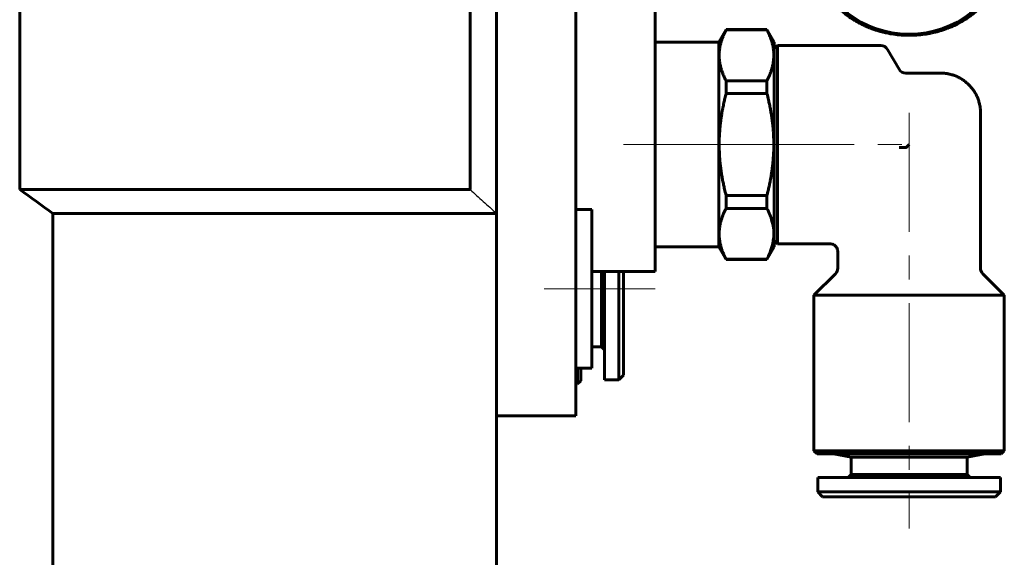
# Model space of a CAD drawing. Header units: millimetres. Extents: x -66 to 68, y -104 to 104.
# Tile 3 of 9: x -3 to 59, y -25 to 8. Entities that reach past the tile are written whole.
import ezdxf

# ---------------------------------------------------------------- set-up
doc = ezdxf.new("R2010")
doc.units = ezdxf.units.MM
for name, pattern in [('K5LT-1', [0]), ('K5LT_AXLED', [12, 7.5, -1.5, 1.5, -1.5]), ('K5LT_BASIC', [0])]:
    doc.linetypes.add(name, pattern=pattern)
doc.layers.add('Системный слой (1)', color=7, linetype='Continuous', true_color=0x6c6c6c)

# ---------------------------------------------------------------- blocks, each defined once
blk = doc.blocks.new('U2')
at = {"layer": 'Системный слой (1)', "color": 143, "linetype": 'K5LT_BASIC', "lineweight": 60, "true_color": 0x33acca}
for p, q in [((51.584, 16.754), (51.599, 16.757)), ((51.599, 16.757), (51.629, 16.763)), ((51.629, 16.763), (51.689, 16.775)), ((51.689, 16.775), (51.81, 16.797)), ((51.81, 16.797), (51.929, 16.816)), ((51.929, 16.816), (51.937, 16.818)), ((51.937, 16.818), (51.952, 16.82)), ((51.952, 16.82), (51.982, 16.824)), ((51.982, 16.824), (52.044, 16.833)), ((52.044, 16.833), (52.166, 16.849)), ((52.166, 16.849), (52.286, 16.862)), ((52.286, 16.862), (52.294, 16.863)), ((52.294, 16.863), (52.309, 16.865)), ((52.309, 16.865), (52.34, 16.868)), ((52.34, 16.868), (52.401, 16.873)), ((52.401, 16.873), (52.525, 16.883)), ((52.525, 16.883), (52.646, 16.89)), ((52.646, 16.89), (52.653, 16.89)), ((52.653, 16.89), (52.669, 16.891)), ((52.669, 16.891), (52.7, 16.892)), ((52.7, 16.892), (52.761, 16.895)), ((52.761, 16.895), (52.885, 16.898)), ((52.885, 16.898), (53, 16.899)), ((53, 16.899), (53.002, 16.899)), ((53.002, 16.899), (53.004, 16.899)), ((53.004, 16.899), (53.009, 16.899)), ((53.009, 16.899), (53.018, 16.899)), ((53.018, 16.899), (53.037, 16.899)), ((53.037, 16.899), (53.074, 16.898)), ((53.074, 16.898), (53.149, 16.897)), ((53.149, 16.897), (53.299, 16.892)), ((53.299, 16.892), (53.365, 16.889)), ((53.365, 16.889), (53.373, 16.889)), ((53.373, 16.889), (53.388, 16.888)), ((53.388, 16.888), (53.419, 16.886)), ((53.419, 16.886), (53.481, 16.882)), ((53.481, 16.882), (53.605, 16.873)), ((53.605, 16.873), (53.725, 16.861)), ((53.725, 16.861), (53.732, 16.86)), ((53.732, 16.86), (53.748, 16.859)), ((53.748, 16.859), (53.778, 16.855)), ((53.778, 16.855), (53.84, 16.848)), ((53.84, 16.848), (53.962, 16.832)), ((53.962, 16.832), (54.081, 16.815)), ((54.081, 16.815), (54.089, 16.814)), ((54.089, 16.814), (54.104, 16.811)), ((54.104, 16.811), (54.135, 16.806)), ((54.135, 16.806), (54.195, 16.796)), ((54.195, 16.796), (54.317, 16.774)), ((54.317, 16.774), (54.434, 16.75)), ((49.822, 16.114), (49.924, 16.168)), ((49.924, 16.168), (49.931, 16.172)), ((49.931, 16.172), (49.944, 16.178)), ((49.944, 16.178), (49.97, 16.192)), ((49.97, 16.192), (50.023, 16.218)), ((50.023, 16.218), (50.13, 16.27)), ((50.13, 16.27), (50.235, 16.319)), ((50.235, 16.319), (50.242, 16.322)), ((50.242, 16.322), (50.256, 16.328)), ((50.256, 16.328), (50.283, 16.34)), ((50.283, 16.34), (50.338, 16.364)), ((50.338, 16.364), (50.448, 16.41)), ((50.448, 16.41), (50.558, 16.453)), ((50.558, 16.453), (50.565, 16.455)), ((50.565, 16.455), (50.579, 16.461)), ((50.579, 16.461), (50.607, 16.471)), ((50.607, 16.471), (50.663, 16.492)), ((50.663, 16.492), (50.777, 16.533)), ((50.777, 16.533), (50.889, 16.57)), ((50.889, 16.57), (50.896, 16.572)), ((50.896, 16.572), (50.911, 16.577)), ((50.911, 16.577), (50.94, 16.586)), ((50.94, 16.586), (50.998, 16.604)), ((50.998, 16.604), (51.114, 16.638)), ((51.114, 16.638), (51.229, 16.67)), ((51.229, 16.67), (51.237, 16.672)), ((51.237, 16.672), (51.251, 16.676)), ((51.251, 16.676), (51.281, 16.683)), ((51.281, 16.683), (51.34, 16.698)), ((51.34, 16.698), (51.459, 16.727)), ((51.459, 16.727), (51.576, 16.752)), ((51.576, 16.752), (51.584, 16.754)), ((54.434, 16.75), (54.441, 16.748)), ((54.441, 16.748), (54.456, 16.745)), ((54.456, 16.745), (54.486, 16.739)), ((54.486, 16.739), (54.546, 16.725)), ((54.546, 16.725), (54.665, 16.697)), ((54.665, 16.697), (54.781, 16.667)), ((54.781, 16.667), (54.788, 16.665)), ((54.788, 16.665), (54.803, 16.661)), ((54.803, 16.661), (54.832, 16.653)), ((54.832, 16.653), (54.891, 16.637)), ((54.891, 16.637), (55.008, 16.602)), ((55.008, 16.602), (55.121, 16.567)), ((55.121, 16.567), (55.128, 16.564)), ((55.128, 16.564), (55.142, 16.56)), ((55.142, 16.56), (55.171, 16.55)), ((55.171, 16.55), (55.228, 16.531)), ((55.228, 16.531), (55.342, 16.49)), ((55.342, 16.49), (55.452, 16.449)), ((55.452, 16.449), (55.459, 16.446)), ((55.459, 16.446), (55.473, 16.441)), ((55.473, 16.441), (55.501, 16.43)), ((55.501, 16.43), (55.557, 16.408)), ((55.557, 16.408), (55.667, 16.361)), ((55.667, 16.361), (55.774, 16.314)), ((55.774, 16.314), (55.781, 16.311)), ((55.781, 16.311), (55.794, 16.305)), ((55.794, 16.305), (55.821, 16.293)), ((55.821, 16.293), (55.875, 16.268)), ((55.875, 16.268), (55.982, 16.216)), ((55.982, 16.216), (56.085, 16.164)), ((56.085, 16.164), (56.091, 16.16)), ((56.091, 16.16), (56.104, 16.153)), ((56.104, 16.153), (56.13, 16.14)), ((56.13, 16.14), (56.182, 16.112)), ((48.893, 15.485), (48.98, 15.557)), ((48.98, 15.557), (49.068, 15.626)), ((49.068, 15.626), (49.074, 15.63)), ((49.074, 15.63), (49.085, 15.639)), ((49.085, 15.639), (49.108, 15.656)), ((49.108, 15.656), (49.154, 15.69)), ((49.154, 15.69), (49.246, 15.757)), ((49.246, 15.757), (49.34, 15.821)), ((49.34, 15.821), (49.345, 15.825)), ((49.345, 15.825), (49.357, 15.833)), ((49.357, 15.833), (49.381, 15.849)), ((49.381, 15.849), (49.43, 15.881)), ((49.43, 15.881), (49.528, 15.943)), ((49.528, 15.943), (49.625, 16.002)), ((49.625, 16.002), (49.631, 16.006)), ((49.631, 16.006), (49.644, 16.013)), ((49.644, 16.013), (49.669, 16.028)), ((49.669, 16.028), (49.72, 16.057)), ((49.72, 16.057), (49.822, 16.114)), ((56.182, 16.112), (56.284, 16.055)), ((56.284, 16.055), (56.383, 15.997)), ((56.383, 15.997), (56.39, 15.993)), ((56.39, 15.993), (56.402, 15.986)), ((56.402, 15.986), (56.427, 15.971)), ((56.427, 15.971), (56.476, 15.94)), ((56.476, 15.94), (56.574, 15.878)), ((56.574, 15.878), (56.669, 15.816)), ((56.669, 15.816), (56.675, 15.811)), ((56.675, 15.811), (56.686, 15.803)), ((56.686, 15.803), (56.71, 15.787)), ((56.71, 15.787), (56.757, 15.754)), ((56.757, 15.754), (56.85, 15.687)), ((56.85, 15.687), (56.939, 15.62)), ((56.939, 15.62), (56.945, 15.615)), ((56.945, 15.615), (56.956, 15.607)), ((56.956, 15.607), (56.979, 15.589)), ((56.979, 15.589), (57.023, 15.554)), ((57.023, 15.554), (57.111, 15.482)), ((48.281, 14.88), (48.352, 14.961)), ((48.352, 14.961), (48.356, 14.966)), ((48.356, 14.966), (48.365, 14.976)), ((48.365, 14.976), (48.384, 14.997)), ((48.384, 14.997), (48.421, 15.037)), ((48.421, 15.037), (48.496, 15.117)), ((48.496, 15.117), (48.573, 15.195)), ((48.573, 15.195), (48.578, 15.2)), ((48.578, 15.2), (48.588, 15.209)), ((48.588, 15.209), (48.608, 15.229)), ((48.608, 15.229), (48.648, 15.267)), ((48.648, 15.267), (48.73, 15.343)), ((48.73, 15.343), (48.813, 15.417)), ((48.813, 15.417), (48.818, 15.421)), ((48.818, 15.421), (48.828, 15.43)), ((48.828, 15.43), (48.85, 15.449)), ((48.85, 15.449), (48.893, 15.485)), ((57.111, 15.482), (57.195, 15.41)), ((57.195, 15.41), (57.2, 15.406)), ((57.2, 15.406), (57.211, 15.396)), ((57.211, 15.396), (57.232, 15.378)), ((57.232, 15.378), (57.273, 15.34)), ((57.273, 15.34), (57.355, 15.264)), ((57.355, 15.264), (57.433, 15.188)), ((57.433, 15.188), (57.438, 15.183)), ((57.438, 15.183), (57.448, 15.173)), ((57.448, 15.173), (57.468, 15.154)), ((57.468, 15.154), (57.506, 15.114)), ((57.506, 15.114), (57.582, 15.034)), ((57.582, 15.034), (57.655, 14.954)), ((57.655, 14.954), (57.659, 14.949)), ((57.659, 14.949), (57.668, 14.939)), ((57.668, 14.939), (57.686, 14.918)), ((57.686, 14.918), (57.722, 14.877)), ((47.823, 14.238), (47.85, 14.284)), ((47.85, 14.284), (47.906, 14.374)), ((47.906, 14.374), (47.964, 14.462)), ((47.964, 14.462), (47.968, 14.467)), ((47.968, 14.467), (47.975, 14.479)), ((47.975, 14.479), (47.99, 14.501)), ((47.99, 14.501), (48.021, 14.544)), ((48.021, 14.544), (48.084, 14.632)), ((48.084, 14.632), (48.148, 14.717)), ((48.148, 14.717), (48.152, 14.722)), ((48.152, 14.722), (48.161, 14.732)), ((48.161, 14.732), (48.177, 14.754)), ((48.177, 14.754), (48.211, 14.796)), ((48.211, 14.796), (48.281, 14.88)), ((57.722, 14.877), (57.791, 14.793)), ((57.791, 14.793), (57.857, 14.709)), ((57.857, 14.709), (57.862, 14.704)), ((57.862, 14.704), (57.87, 14.693)), ((57.87, 14.693), (57.886, 14.672)), ((57.886, 14.672), (57.918, 14.629)), ((57.918, 14.629), (57.981, 14.541)), ((57.981, 14.541), (58.041, 14.454)), ((58.041, 14.454), (58.045, 14.449)), ((58.045, 14.449), (58.052, 14.438)), ((58.052, 14.438), (58.067, 14.415)), ((58.067, 14.415), (58.096, 14.371)), ((58.096, 14.371), (58.152, 14.281)), ((58.152, 14.281), (58.205, 14.191)), ((47.533, 13.649), (47.536, 13.655)), ((47.536, 13.655), (47.54, 13.667)), ((47.54, 13.667), (47.55, 13.69)), ((47.55, 13.69), (47.57, 13.738)), ((47.57, 13.738), (47.612, 13.833)), ((47.612, 13.833), (47.656, 13.927)), ((47.656, 13.927), (47.659, 13.933)), ((47.659, 13.933), (47.664, 13.944)), ((47.664, 13.944), (47.676, 13.968)), ((47.676, 13.968), (47.7, 14.015)), ((47.7, 14.015), (47.749, 14.107)), ((47.749, 14.107), (47.8, 14.198)), ((47.8, 14.198), (47.803, 14.204)), ((47.803, 14.204), (47.81, 14.215)), ((47.81, 14.215), (47.823, 14.238)), ((58.205, 14.191), (58.208, 14.185)), ((58.208, 14.185), (58.215, 14.173)), ((58.215, 14.173), (58.228, 14.15)), ((58.228, 14.15), (58.253, 14.104)), ((58.253, 14.104), (58.302, 14.012)), ((58.302, 14.012), (58.348, 13.919)), ((58.348, 13.919), (58.351, 13.913)), ((58.351, 13.913), (58.356, 13.901)), ((58.356, 13.901), (58.368, 13.878)), ((58.368, 13.878), (58.389, 13.83)), ((58.389, 13.83), (58.431, 13.735)), ((58.431, 13.735), (58.47, 13.64)), ((47.331, 12.977), (47.353, 13.076)), ((47.353, 13.076), (47.354, 13.082)), ((47.354, 13.082), (47.357, 13.094)), ((47.357, 13.094), (47.363, 13.119)), ((47.363, 13.119), (47.376, 13.168)), ((47.376, 13.168), (47.403, 13.267)), ((47.403, 13.267), (47.432, 13.364)), ((47.432, 13.364), (47.434, 13.371)), ((47.434, 13.371), (47.438, 13.383)), ((47.438, 13.383), (47.446, 13.407)), ((47.446, 13.407), (47.462, 13.456)), ((47.462, 13.456), (47.496, 13.553)), ((47.496, 13.553), (47.533, 13.649)), ((58.47, 13.64), (58.472, 13.634)), ((58.472, 13.634), (58.477, 13.622)), ((58.477, 13.622), (58.487, 13.598)), ((58.487, 13.598), (58.505, 13.55)), ((58.505, 13.55), (58.539, 13.453)), ((58.539, 13.453), (58.571, 13.356)), ((58.571, 13.356), (58.573, 13.35)), ((58.573, 13.35), (58.576, 13.338)), ((58.576, 13.338), (58.584, 13.313)), ((58.584, 13.313), (58.598, 13.264)), ((58.598, 13.264), (58.625, 13.165)), ((58.625, 13.165), (58.649, 13.067)), ((58.649, 13.067), (58.651, 13.061)), ((58.651, 13.061), (58.653, 13.049)), ((58.653, 13.049), (58.659, 13.024)), ((47.25, 12.189), (47.262, 12.489)), ((47.262, 12.495), (47.263, 12.507)), ((47.262, 12.489), (47.262, 12.495)), ((47.263, 12.507), (47.265, 12.531)), ((47.265, 12.531), (47.27, 12.58)), ((47.27, 12.58), (47.281, 12.678)), ((47.281, 12.678), (47.296, 12.783)), ((47.296, 12.783), (47.297, 12.79)), ((47.297, 12.79), (47.299, 12.802)), ((47.299, 12.802), (47.303, 12.827)), ((47.303, 12.827), (47.312, 12.877)), ((47.312, 12.877), (47.331, 12.977)), ((58.659, 13.024), (58.67, 12.974)), ((58.67, 12.974), (58.689, 12.874)), ((58.689, 12.874), (58.705, 12.775)), ((58.705, 12.775), (58.706, 12.769)), ((58.706, 12.769), (58.708, 12.756)), ((58.708, 12.756), (58.712, 12.731)), ((58.712, 12.731), (58.719, 12.681)), ((58.719, 12.681), (58.73, 12.58)), ((58.73, 12.58), (58.739, 12.48)), ((58.739, 12.48), (58.739, 12.474)), ((58.739, 12.474), (58.74, 12.461)), ((58.74, 12.461), (58.742, 12.436)), ((58.742, 12.436), (58.745, 12.386)), ((47.251, 12.092), (47.25, 12.189)), ((47.255, 11.992), (47.251, 12.092)), ((47.258, 11.941), (47.255, 11.992)), ((47.26, 11.916), (47.258, 11.941)), ((47.261, 11.903), (47.26, 11.916)), ((47.261, 11.897), (47.261, 11.903)), ((47.27, 11.797), (47.261, 11.897)), ((47.281, 11.697), (47.27, 11.797)), ((58.73, 11.797), (58.719, 11.699)), ((58.735, 11.846), (58.73, 11.797)), ((58.737, 11.87), (58.735, 11.846)), ((58.738, 11.883), (58.737, 11.87)), ((58.75, 12.189), (58.738, 11.889)), ((58.738, 11.889), (58.738, 11.883)), ((58.745, 12.386), (58.749, 12.285)), ((58.749, 12.285), (58.75, 12.189)), ((47.288, 11.646), (47.281, 11.697)), ((47.292, 11.621), (47.288, 11.646)), ((47.294, 11.609), (47.292, 11.621)), ((47.295, 11.603), (47.294, 11.609)), ((47.311, 11.503), (47.295, 11.603)), ((47.33, 11.403), (47.311, 11.503)), ((47.341, 11.354), (47.33, 11.403)), ((47.347, 11.329), (47.341, 11.354)), ((47.349, 11.316), (47.347, 11.329)), ((47.351, 11.31), (47.349, 11.316)), ((47.375, 11.212), (47.351, 11.31)), ((47.402, 11.113), (47.375, 11.212)), ((58.624, 11.209), (58.597, 11.11)), ((58.637, 11.258), (58.624, 11.209)), ((58.643, 11.283), (58.637, 11.258)), ((58.646, 11.295), (58.643, 11.283)), ((58.647, 11.302), (58.646, 11.295)), ((58.669, 11.4), (58.647, 11.302)), ((58.688, 11.5), (58.669, 11.4)), ((58.697, 11.55), (58.688, 11.5)), ((58.701, 11.575), (58.697, 11.55)), ((58.703, 11.588), (58.701, 11.575)), ((58.704, 11.594), (58.703, 11.588)), ((58.719, 11.699), (58.704, 11.594)), ((47.416, 11.064), (47.402, 11.113)), ((47.424, 11.04), (47.416, 11.064)), ((47.427, 11.027), (47.424, 11.04)), ((47.429, 11.021), (47.427, 11.027)), ((47.461, 10.925), (47.429, 11.021)), ((47.495, 10.827), (47.461, 10.925)), ((47.513, 10.779), (47.495, 10.827)), ((47.523, 10.755), (47.513, 10.779)), ((47.528, 10.743), (47.523, 10.755)), ((47.53, 10.737), (47.528, 10.743)), ((47.569, 10.642), (47.53, 10.737)), ((47.611, 10.547), (47.569, 10.642)), ((58.43, 10.639), (58.388, 10.544)), ((58.45, 10.687), (58.43, 10.639)), ((58.46, 10.711), (58.45, 10.687)), ((58.464, 10.723), (58.46, 10.711)), ((58.467, 10.729), (58.464, 10.723)), ((58.504, 10.824), (58.467, 10.729)), ((58.538, 10.921), (58.504, 10.824)), ((58.554, 10.97), (58.538, 10.921)), ((58.562, 10.995), (58.554, 10.97)), ((58.566, 11.007), (58.562, 10.995)), ((58.568, 11.013), (58.566, 11.007)), ((58.597, 11.11), (58.568, 11.013)), ((47.632, 10.5), (47.611, 10.547)), ((47.644, 10.476), (47.632, 10.5)), ((47.649, 10.464), (47.644, 10.476)), ((47.652, 10.459), (47.649, 10.464)), ((47.698, 10.366), (47.652, 10.459)), ((47.747, 10.273), (47.698, 10.366)), ((47.772, 10.227), (47.747, 10.273)), ((47.785, 10.204), (47.772, 10.227)), ((47.792, 10.193), (47.785, 10.204)), ((47.795, 10.187), (47.792, 10.193)), ((47.848, 10.097), (47.795, 10.187)), ((47.904, 10.007), (47.848, 10.097)), ((47.933, 9.962), (47.904, 10.007)), ((47.948, 9.94), (47.933, 9.962)), ((47.955, 9.929), (47.948, 9.94)), ((58.094, 10.004), (58.036, 9.915)), ((58.15, 10.094), (58.094, 10.004)), ((58.177, 10.139), (58.15, 10.094)), ((58.19, 10.162), (58.177, 10.139)), ((58.197, 10.173), (58.19, 10.162)), ((58.2, 10.179), (58.197, 10.173)), ((58.251, 10.27), (58.2, 10.179)), ((58.3, 10.363), (58.251, 10.27)), ((58.324, 10.409), (58.3, 10.363)), ((58.336, 10.433), (58.324, 10.409)), ((58.341, 10.445), (58.336, 10.433)), ((58.344, 10.45), (58.341, 10.445)), ((58.388, 10.544), (58.344, 10.45)), ((47.959, 9.923), (47.955, 9.929)), ((48.019, 9.836), (47.959, 9.923)), ((48.082, 9.749), (48.019, 9.836)), ((48.114, 9.706), (48.082, 9.749)), ((48.13, 9.684), (48.114, 9.706)), ((48.138, 9.674), (48.13, 9.684)), ((48.143, 9.668), (48.138, 9.674)), ((48.209, 9.584), (48.143, 9.668)), ((48.278, 9.501), (48.209, 9.584)), ((48.314, 9.459), (48.278, 9.501)), ((48.332, 9.439), (48.314, 9.459)), ((48.341, 9.428), (48.332, 9.439)), ((48.345, 9.423), (48.341, 9.428)), ((48.418, 9.343), (48.345, 9.423)), ((48.494, 9.263), (48.418, 9.343)), ((57.579, 9.34), (57.504, 9.26)), ((57.616, 9.381), (57.579, 9.34)), ((57.635, 9.401), (57.616, 9.381)), ((57.644, 9.411), (57.635, 9.401)), ((57.648, 9.416), (57.644, 9.411)), ((57.719, 9.498), (57.648, 9.416)), ((57.789, 9.581), (57.719, 9.498)), ((57.823, 9.624), (57.789, 9.581)), ((57.839, 9.645), (57.823, 9.624)), ((57.848, 9.656), (57.839, 9.645)), ((57.852, 9.661), (57.848, 9.656)), ((57.916, 9.746), (57.852, 9.661)), ((57.979, 9.833), (57.916, 9.746)), ((58.01, 9.877), (57.979, 9.833)), ((58.025, 9.899), (58.01, 9.877)), ((58.032, 9.91), (58.025, 9.899)), ((58.036, 9.915), (58.032, 9.91)), ((48.532, 9.224), (48.494, 9.263)), ((48.552, 9.204), (48.532, 9.224)), ((48.562, 9.194), (48.552, 9.204)), ((48.567, 9.189), (48.562, 9.194)), ((48.645, 9.113), (48.567, 9.189)), ((48.727, 9.037), (48.645, 9.113)), ((48.768, 9), (48.727, 9.037)), ((48.789, 8.981), (48.768, 9)), ((48.8, 8.972), (48.789, 8.981)), ((48.805, 8.967), (48.8, 8.972)), ((48.889, 8.895), (48.805, 8.967)), ((48.977, 8.823), (48.889, 8.895)), ((49.021, 8.788), (48.977, 8.823)), ((49.044, 8.771), (49.021, 8.788)), ((49.055, 8.762), (49.044, 8.771)), ((49.061, 8.758), (49.055, 8.762)), ((49.15, 8.69), (49.061, 8.758)), ((49.243, 8.623), (49.15, 8.69)), ((56.892, 8.722), (56.846, 8.688)), ((56.915, 8.739), (56.892, 8.722)), ((56.926, 8.747), (56.915, 8.739)), ((56.932, 8.752), (56.926, 8.747)), ((57.02, 8.821), (56.932, 8.752)), ((57.107, 8.892), (57.02, 8.821)), ((57.15, 8.929), (57.107, 8.892)), ((57.172, 8.947), (57.15, 8.929)), ((57.182, 8.956), (57.172, 8.947)), ((57.187, 8.961), (57.182, 8.956)), ((57.27, 9.034), (57.187, 8.961)), ((57.352, 9.11), (57.27, 9.034)), ((57.392, 9.149), (57.352, 9.11)), ((57.412, 9.168), (57.392, 9.149)), ((57.422, 9.178), (57.412, 9.168)), ((57.427, 9.183), (57.422, 9.178)), ((57.504, 9.26), (57.427, 9.183)), ((49.29, 8.59), (49.243, 8.623)), ((49.314, 8.574), (49.29, 8.59)), ((49.325, 8.566), (49.314, 8.574)), ((49.331, 8.562), (49.325, 8.566)), ((49.426, 8.499), (49.331, 8.562)), ((49.524, 8.437), (49.426, 8.499)), ((49.573, 8.407), (49.524, 8.437)), ((49.598, 8.391), (49.573, 8.407)), ((49.61, 8.384), (49.598, 8.391)), ((49.617, 8.38), (49.61, 8.384)), ((49.716, 8.323), (49.617, 8.38)), ((49.818, 8.266), (49.716, 8.323)), ((49.87, 8.238), (49.818, 8.266)), ((49.896, 8.224), (49.87, 8.238)), ((49.909, 8.217), (49.896, 8.224)), ((49.915, 8.214), (49.909, 8.217)), ((50.018, 8.161), (49.915, 8.214)), ((50.125, 8.11), (50.018, 8.161)), ((50.179, 8.084), (50.125, 8.11)), ((50.206, 8.072), (50.179, 8.084)), ((50.219, 8.066), (50.206, 8.072)), ((55.87, 8.107), (55.765, 8.059)), ((55.977, 8.159), (55.87, 8.107)), ((56.03, 8.185), (55.977, 8.159)), ((56.056, 8.199), (56.03, 8.185)), ((56.069, 8.206), (56.056, 8.199)), ((56.076, 8.209), (56.069, 8.206)), ((56.178, 8.263), (56.076, 8.209)), ((56.28, 8.32), (56.178, 8.263)), ((56.331, 8.349), (56.28, 8.32)), ((56.356, 8.364), (56.331, 8.349)), ((56.369, 8.371), (56.356, 8.364)), ((56.375, 8.375), (56.369, 8.371)), ((56.472, 8.434), (56.375, 8.375)), ((56.57, 8.497), (56.472, 8.434)), ((56.619, 8.528), (56.57, 8.497)), ((56.643, 8.544), (56.619, 8.528)), ((56.655, 8.552), (56.643, 8.544)), ((56.66, 8.556), (56.655, 8.552)), ((56.754, 8.621), (56.66, 8.556)), ((56.846, 8.688), (56.754, 8.621)), ((50.226, 8.063), (50.219, 8.066)), ((50.333, 8.016), (50.226, 8.063)), ((50.443, 7.97), (50.333, 8.016)), ((50.499, 7.947), (50.443, 7.97)), ((50.527, 7.936), (50.499, 7.947)), ((50.541, 7.931), (50.527, 7.936)), ((50.548, 7.928), (50.541, 7.931)), ((50.658, 7.887), (50.548, 7.928)), ((50.772, 7.847), (50.658, 7.887)), ((50.829, 7.827), (50.772, 7.847)), ((50.858, 7.818), (50.829, 7.827)), ((50.872, 7.813), (50.858, 7.818)), ((50.879, 7.811), (50.872, 7.813)), ((50.992, 7.775), (50.879, 7.811)), ((51.109, 7.741), (50.992, 7.775)), ((51.168, 7.724), (51.109, 7.741)), ((51.197, 7.716), (51.168, 7.724)), ((51.212, 7.712), (51.197, 7.716)), ((51.219, 7.71), (51.212, 7.712)), ((51.335, 7.68), (51.219, 7.71)), ((51.454, 7.652), (51.335, 7.68)), ((51.514, 7.639), (51.454, 7.652)), ((51.544, 7.632), (51.514, 7.639)), ((51.559, 7.629), (51.544, 7.632)), ((51.566, 7.627), (51.559, 7.629)), ((51.683, 7.604), (51.566, 7.627)), ((51.805, 7.581), (51.683, 7.604)), ((51.865, 7.571), (51.805, 7.581)), ((51.896, 7.566), (51.865, 7.571)), ((51.911, 7.564), (51.896, 7.566)), ((51.919, 7.563), (51.911, 7.564)), ((52.038, 7.545), (51.919, 7.563)), ((52.16, 7.529), (52.038, 7.545)), ((52.222, 7.522), (52.16, 7.529)), ((52.252, 7.519), (52.222, 7.522)), ((52.268, 7.517), (52.252, 7.519)), ((52.275, 7.516), (52.268, 7.517)), ((52.395, 7.505), (52.275, 7.516)), ((52.519, 7.495), (52.395, 7.505)), ((52.581, 7.491), (52.519, 7.495)), ((52.612, 7.489), (52.581, 7.491)), ((52.627, 7.488), (52.612, 7.489)), ((52.635, 7.488), (52.627, 7.488)), ((53, 7.479), (52.635, 7.488)), ((53.115, 7.479), (53, 7.479)), ((53.239, 7.483), (53.115, 7.479)), ((53.3, 7.485), (53.239, 7.483)), ((53.331, 7.486), (53.3, 7.485)), ((53.347, 7.487), (53.331, 7.486)), ((53.354, 7.488), (53.347, 7.487)), ((53.475, 7.495), (53.354, 7.488)), ((53.599, 7.504), (53.475, 7.495)), ((53.66, 7.51), (53.599, 7.504)), ((53.691, 7.513), (53.66, 7.51)), ((53.706, 7.514), (53.691, 7.513)), ((53.714, 7.515), (53.706, 7.514)), ((53.834, 7.528), (53.714, 7.515)), ((53.956, 7.544), (53.834, 7.528)), ((54.018, 7.553), (53.956, 7.544)), ((54.048, 7.557), (54.018, 7.553)), ((54.063, 7.56), (54.048, 7.557)), ((54.071, 7.561), (54.063, 7.56)), ((54.19, 7.58), (54.071, 7.561)), ((54.311, 7.603), (54.19, 7.58)), ((54.371, 7.614), (54.311, 7.603)), ((54.401, 7.621), (54.371, 7.614)), ((54.416, 7.624), (54.401, 7.621)), ((54.424, 7.625), (54.416, 7.624)), ((54.541, 7.651), (54.424, 7.625)), ((54.66, 7.679), (54.541, 7.651)), ((54.719, 7.694), (54.66, 7.679)), ((54.749, 7.702), (54.719, 7.694)), ((54.763, 7.705), (54.749, 7.702)), ((54.771, 7.707), (54.763, 7.705)), ((54.886, 7.739), (54.771, 7.707)), ((55.002, 7.773), (54.886, 7.739)), ((55.06, 7.791), (55.002, 7.773)), ((55.089, 7.8), (55.06, 7.791)), ((55.104, 7.805), (55.089, 7.8)), ((55.111, 7.807), (55.104, 7.805)), ((55.223, 7.845), (55.111, 7.807)), ((55.337, 7.885), (55.223, 7.845)), ((55.393, 7.906), (55.337, 7.885)), ((55.421, 7.917), (55.393, 7.906)), ((55.435, 7.922), (55.421, 7.917)), ((55.442, 7.925), (55.435, 7.922)), ((55.552, 7.968), (55.442, 7.925)), ((55.662, 8.014), (55.552, 7.968)), ((55.717, 8.038), (55.662, 8.014)), ((55.744, 8.05), (55.717, 8.038)), ((55.758, 8.056), (55.744, 8.05)), ((55.765, 8.059), (55.758, 8.056))]:
    blk.add_line(p, q, dxfattribs=at)
blk = doc.blocks.new('U97')
at = {"layer": 'Системный слой (1)', "color": 143, "linetype": 'K5LT_BASIC', "lineweight": 60, "true_color": 0x33acca}
for p, q in [((47.2, -18.907), (48.899, -18.907)), ((48.899, -18.907), (58.8, -18.907))]:
    blk.add_line(p, q, dxfattribs=at)
blk = doc.blocks.new('U98')
at = {"layer": 'Системный слой (1)', "color": 143, "linetype": 'K5LT_BASIC', "lineweight": 60, "true_color": 0x33acca}
for p, q in [((47, -18.707), (48.757, -18.707)), ((57.243, -18.707), (59, -18.707))]:
    blk.add_line(p, q, dxfattribs=at)
blk = doc.blocks.new('U99')
at = {"layer": 'Системный слой (1)', "color": 143, "linetype": 'K5LT_BASIC', "lineweight": 60, "true_color": 0x33acca}
for p, q in [((44.7, 6.843), (44.7, 5.808)), ((44.7, -0.528), (44.7, -5.657))]:
    blk.add_line(p, q, dxfattribs=at)
blk = doc.blocks.new('U100')
at = {"layer": 'Системный слой (1)', "color": 143, "linetype": 'K5LT_BASIC', "lineweight": 60, "true_color": 0x33acca}
for p, q in [((53, -8.907), (47, -8.907)), ((59, -8.907), (57.243, -8.907))]:
    blk.add_line(p, q, dxfattribs=at)

msp = doc.modelspace()

# ---------------------------------------------------------------- linework, layer by layer
at = {"layer": 'Системный слой (1)', "color": 143, "linetype": 'K5LT_BASIC', "lineweight": 60, "true_color": 0x33acca}
for p, q in [((27, 69.25), (27, -3.75)), ((-3.062, 67.75), (-3.062, -2.25)), ((25.327, 67.75), (25.327, -2.25)), ((32, 24.75), (32, -8.5)), ((37, 21.006), (37, -3.152)), ((41, 7.043), (41.462, 7.843)), ((41.462, 7.827), (41.462, 7.843)), ((44.038, 7.843), (41.462, 7.843)), ((44.038, 7.827), (41.462, 7.827)), ((44.5, 7.043), (44.038, 7.843)), ((44.038, 7.827), (44.038, 7.843)), ((41, 7.043), (37, 7.043)), ((41, -5.857), (41, 7.043)), ((44.5, -5.857), (44.5, 7.043)), ((44.5, 6.643), (44.7, 6.843)), ((44.7, 6.843), (51.211, 6.843)), ((52.366, 5.343), (51.644, 6.593)), ((44.7, 5.808), (44.7, -0.528)), ((55, 5.093), (52.799, 5.093)), ((41.462, 4.616), (44.038, 4.616)), ((41.462, 3.804), (41.462, 4.616)), ((44.038, 3.804), (44.038, 4.616)), ((44.038, 3.804), (41.462, 3.804)), ((57.5, 2.593), (57.5, -7.2)), ((53, 0.593), (52.82, 0.412)), ((-3.062, -2.25), (25.327, -2.25)), ((41.462, -2.619), (44.038, -2.619)), ((41.462, -3.431), (41.462, -2.619)), ((44.038, -3.431), (44.038, -2.619)), ((32, -3.5), (33, -3.5)), ((33, -3.5), (33, -13.5)), ((37, -3.152), (37, -7.407)), ((44.038, -3.431), (41.462, -3.431)), ((-0.968, -29.25), (-0.968, -3.75)), ((-0.968, -3.75), (27, -3.75)), ((27, -29.25), (27, -3.75)), ((44.5, -5.457), (44.7, -5.657)), ((41, -5.857), (37, -5.857)), ((41, -5.857), (41.462, -6.657)), ((44.5, -5.857), (44.038, -6.657)), ((44.7, -5.657), (48, -5.657)), ((48.5, -6.157), (48.5, -7.2)), ((41.462, -6.657), (41.462, -6.642)), ((41.462, -6.642), (44.038, -6.642)), ((44.038, -6.657), (41.462, -6.657)), ((44.038, -6.657), (44.038, -6.642)), ((33, -7.407), (37, -7.407)), ((33.6, -8.723), (33.6, -7.407)), ((33.8, -14.25), (33.8, -7.407)), ((34.7, -14.25), (34.7, -7.407)), ((35, -13.95), (35, -7.407)), ((48.354, -7.554), (47, -8.907)), ((57.646, -7.554), (59, -8.907)), ((32, -8.5), (32, -16.5)), ((33.6, -12.15), (33.6, -8.723)), ((47, -18.707), (47, -8.907)), ((57.243, -8.907), (53, -8.907)), ((59, -18.707), (59, -8.907)), ((33.6, -12.15), (33, -12.15)), ((33.6, -12.15), (33.8, -12.35)), ((32, -13.5), (33, -13.5)), ((32.1, -14.5), (32.1, -13.5)), ((32.3, -14.3), (32.3, -13.5)), ((34.7, -14.25), (33.8, -14.25)), ((35, -13.95), (34.7, -14.25)), ((32.1, -14.5), (32, -14.5)), ((32.3, -14.3), (32.1, -14.5)), ((27, -16.5), (32, -16.5)), ((47.2, -18.907), (47, -18.707)), ((49.35, -19.106), (48.225, -18.907)), ((48.757, -18.707), (57.243, -18.707)), ((49.35, -20.207), (49.35, -19.106)), ((49.35, -19.106), (56.65, -19.106)), ((56.65, -19.106), (57.775, -18.907)), ((56.65, -20.207), (56.65, -19.106)), ((58.8, -18.907), (59, -18.707)), ((47.25, -20.407), (58.75, -20.407)), ((47.25, -21.307), (47.25, -20.407)), ((49.35, -20.207), (49.15, -20.407)), ((49.35, -20.207), (50.419, -20.207)), ((50.419, -20.207), (56.65, -20.207)), ((56.65, -20.207), (56.85, -20.407)), ((58.75, -21.307), (58.75, -20.407)), ((47.25, -21.307), (58.75, -21.307)), ((47.55, -21.607), (47.25, -21.307)), ((47.55, -21.607), (58.45, -21.607)), ((58.45, -21.607), (58.75, -21.307))]:
    msp.add_line(p, q, dxfattribs=at)
at = {"layer": 'Системный слой (1)', "color": 30, "linetype": 'K5LT_AXLED', "lineweight": 18, "true_color": 0xff8000}
for p, q in [((53, 2.593), (53, -23.607)), ((35, 0.593), (43.462, 0.593)), ((42.038, 0.593), (53.211, 0.593)), ((37, -8.5), (30, -8.5))]:
    msp.add_line(p, q, dxfattribs=at)
at = {"layer": 'Системный слой (1)', "color": 143, "linetype": 'K5LT_BASIC', "lineweight": 60, "true_color": 0x33acca}
for centre, start, end in [((51.211, 6.343), 29.99988, 90), ((52.799, 5.593), 210.00002, 270), ((48, -7.2), 315, 0), ((58, -7.2), 180, 225)]:
    msp.add_arc(centre, 0.5, start, end, dxfattribs=at)
msp.add_ellipse((53, 12.017), major_axis=(5.45, 0), ratio=0.819152, dxfattribs=at)
for points, knots in [([(41.462, 7.827), (41.448, 7.8), (41.42, 7.745), (41.367, 7.635), (41.318, 7.524), (41.272, 7.411), (41.239, 7.326), (41.208, 7.239), (41.179, 7.151), (41.152, 7.063), (41.127, 6.973), (41.105, 6.882), (41.085, 6.79), (41.068, 6.696), (41.054, 6.601), (41.043, 6.506), (41.035, 6.409), (41.03, 6.314), (41.029, 6.25), (41.029, 6.185), (41.03, 6.118), (41.035, 6.023), (41.044, 5.928), (41.055, 5.834), (41.069, 5.743), (41.085, 5.653), (41.104, 5.566), (41.125, 5.481), (41.147, 5.4), (41.169, 5.323), (41.193, 5.249), (41.217, 5.179), (41.241, 5.112), (41.266, 5.049), (41.29, 4.988), (41.315, 4.929), (41.339, 4.872), (41.371, 4.801), (41.412, 4.716), (41.445, 4.649), (41.462, 4.616)], [0, 0, 0, 0, 0.026013, 0.052087, 0.104633, 0.131186, 0.15812, 0.185282, 0.212804, 0.240497, 0.268623, 0.297012, 0.325847, 0.354913, 0.384382, 0.414019, 0.443868, 0.473843, 0.501635, 0.503779, 0.53355, 0.562917, 0.592097, 0.620787, 0.649098, 0.676651, 0.703812, 0.729815, 0.755023, 0.778824, 0.802029, 0.823727, 0.844523, 0.864135, 0.883451, 0.901845, 0.91962, 0.936464, 0.968939, 1, 1, 1, 1]), ([(44.038, 4.616), (44.052, 4.644), (44.08, 4.698), (44.133, 4.809), (44.182, 4.92), (44.228, 5.032), (44.261, 5.118), (44.292, 5.204), (44.321, 5.292), (44.348, 5.381), (44.373, 5.471), (44.395, 5.562), (44.415, 5.654), (44.432, 5.748), (44.446, 5.842), (44.457, 5.938), (44.465, 6.034), (44.47, 6.129), (44.471, 6.194), (44.471, 6.259), (44.47, 6.325), (44.465, 6.421), (44.456, 6.516), (44.445, 6.609), (44.431, 6.701), (44.415, 6.791), (44.396, 6.878), (44.375, 6.962), (44.353, 7.043), (44.331, 7.121), (44.307, 7.194), (44.283, 7.265), (44.259, 7.331), (44.234, 7.395), (44.21, 7.456), (44.185, 7.515), (44.161, 7.571), (44.129, 7.642), (44.088, 7.728), (44.055, 7.795), (44.038, 7.827)], [0, 0, 0, 0, 0.026013, 0.052087, 0.104633, 0.131186, 0.15812, 0.185282, 0.212804, 0.240497, 0.268623, 0.297012, 0.325847, 0.354913, 0.384382, 0.414019, 0.443868, 0.473843, 0.501635, 0.503779, 0.53355, 0.562917, 0.592097, 0.620787, 0.649098, 0.676651, 0.703812, 0.729815, 0.755023, 0.778824, 0.802029, 0.823727, 0.844523, 0.864135, 0.883451, 0.901845, 0.91962, 0.936464, 0.968939, 1, 1, 1, 1]), ([(41.462, 3.804), (41.449, 3.754), (41.423, 3.651), (41.378, 3.465), (41.341, 3.298), (41.303, 3.123), (41.27, 2.965), (41.239, 2.801), (41.214, 2.661), (41.195, 2.55), (41.176, 2.433), (41.158, 2.313), (41.14, 2.188), (41.123, 2.06), (41.107, 1.925), (41.091, 1.786), (41.075, 1.622), (41.06, 1.435), (41.046, 1.223), (41.037, 1.024), (41.031, 0.839), (41.029, 0.7), (41.029, 0.586), (41.029, 0.469), (41.032, 0.32), (41.037, 0.144), (41.046, -0.031), (41.057, -0.206), (41.07, -0.38), (41.086, -0.551), (41.104, -0.719), (41.124, -0.884), (41.146, -1.045), (41.169, -1.202), (41.194, -1.356), (41.219, -1.507), (41.246, -1.654), (41.275, -1.799), (41.304, -1.941), (41.333, -2.08), (41.384, -2.306), (41.428, -2.486), (41.462, -2.619)], [0, 0, 0, 0, 0.023866, 0.048771, 0.088593, 0.102648, 0.131665, 0.163188, 0.179718, 0.197179, 0.215248, 0.234185, 0.253371, 0.273443, 0.294137, 0.315901, 0.33817, 0.369937, 0.402622, 0.436148, 0.46201, 0.488252, 0.499994, 0.514968, 0.541883, 0.568993, 0.596101, 0.623058, 0.649907, 0.676392, 0.702555, 0.728034, 0.753135, 0.777472, 0.801454, 0.824859, 0.848073, 0.870708, 0.892979, 0.914789, 0.936467, 1, 1, 1, 1]), ([(44.038, -2.619), (44.058, -2.543), (44.083, -2.44), (44.128, -2.253), (44.16, -2.112), (44.204, -1.903), (44.236, -1.744), (44.267, -1.58), (44.286, -1.473), (44.305, -1.361), (44.324, -1.245), (44.343, -1.124), (44.36, -0.999), (44.378, -0.87), (44.394, -0.736), (44.409, -0.596), (44.425, -0.433), (44.441, -0.244), (44.455, -0.032), (44.464, 0.167), (44.469, 0.352), (44.471, 0.488), (44.471, 0.603), (44.471, 0.701), (44.469, 0.794), (44.467, 0.911), (44.462, 1.046), (44.454, 1.222), (44.445, 1.367), (44.436, 1.483), (44.427, 1.598), (44.413, 1.741), (44.395, 1.909), (44.375, 2.074), (44.354, 2.235), (44.33, 2.392), (44.306, 2.545), (44.28, 2.695), (44.253, 2.842), (44.225, 2.987), (44.196, 3.128), (44.166, 3.267), (44.116, 3.492), (44.072, 3.671), (44.038, 3.804)], [0, 0, 0, 0, 0.036243, 0.048913, 0.088853, 0.102949, 0.147424, 0.163652, 0.18022, 0.197713, 0.215813, 0.234776, 0.253989, 0.274084, 0.2948, 0.31658, 0.338862, 0.370649, 0.403943, 0.436911, 0.46279, 0.489047, 0.499994, 0.515779, 0.534262, 0.542709, 0.569824, 0.59693, 0.623877, 0.637062, 0.650717, 0.677184, 0.703322, 0.728766, 0.753827, 0.778114, 0.802041, 0.825388, 0.848544, 0.87112, 0.893326, 0.915067, 0.936676, 1, 1, 1, 1]), ([(52.366, 0.402), (52.382, 0.402), (52.419, 0.403), (52.485, 0.403), (52.562, 0.404), (52.647, 0.403), (52.729, 0.403), (52.779, 0.402), (52.799, 0.402)], [0, 0, 0, 0, 0.189767, 0.355823, 0.521108, 0.716965, 0.884242, 1, 1, 1, 1]), ([(52.799, 0.402), (52.802, 0.402), (52.804, 0.403), (52.807, 0.403), (52.81, 0.405), (52.813, 0.406), (52.815, 0.408), (52.817, 0.409), (52.818, 0.411), (52.82, 0.412)], [0, 0, 0, 0, 0.328028, 0.328028, 0.328028, 0.749984, 0.749984, 0.749984, 1, 1, 1, 1]), ([(41.462, -3.431), (41.448, -3.458), (41.42, -3.513), (41.367, -3.624), (41.318, -3.735), (41.272, -3.847), (41.239, -3.933), (41.208, -4.019), (41.179, -4.107), (41.152, -4.196), (41.127, -4.285), (41.105, -4.376), (41.085, -4.469), (41.068, -4.562), (41.054, -4.657), (41.043, -4.753), (41.035, -4.849), (41.03, -4.944), (41.029, -5.009), (41.029, -5.073), (41.03, -5.14), (41.035, -5.236), (41.044, -5.331), (41.055, -5.424), (41.069, -5.516), (41.085, -5.606), (41.104, -5.693), (41.125, -5.777), (41.147, -5.858), (41.169, -5.936), (41.193, -6.009), (41.217, -6.08), (41.241, -6.146), (41.266, -6.21), (41.29, -6.271), (41.315, -6.33), (41.339, -6.386), (41.371, -6.457), (41.412, -6.542), (41.445, -6.609), (41.462, -6.642)], [0, 0, 0, 0, 0.026013, 0.052087, 0.104633, 0.131186, 0.15812, 0.185282, 0.212804, 0.240497, 0.268623, 0.297012, 0.325847, 0.354913, 0.384382, 0.414019, 0.443868, 0.473843, 0.501635, 0.503779, 0.53355, 0.562917, 0.592097, 0.620787, 0.649098, 0.676651, 0.703812, 0.729815, 0.755023, 0.778824, 0.802029, 0.823727, 0.844523, 0.864135, 0.883451, 0.901845, 0.91962, 0.936464, 0.968939, 1, 1, 1, 1]), ([(44.038, -6.642), (44.308, -6.115), (44.47, -5.583), (44.472, -4.772), (44.432, -4.499), (44.282, -3.961), (44.173, -3.695), (44.038, -3.431)], [0, 0, 0, 0, 0.5, 0.5, 0.75, 0.75, 1, 1, 1, 1]), ([(48, -5.657), (48.047, -5.657), (48.097, -5.664), (48.169, -5.686), (48.19, -5.694), (48.233, -5.714), (48.254, -5.726), (48.293, -5.752), (48.312, -5.766), (48.348, -5.797), (48.365, -5.814), (48.395, -5.85), (48.409, -5.869), (48.435, -5.909), (48.446, -5.93), (48.465, -5.972), (48.473, -5.994), (48.486, -6.037), (48.491, -6.059), (48.498, -6.107), (48.5, -6.133), (48.5, -6.157)], [0.0004445, 0.0004445, 0.0004445, 0.0004445, 0.2, 0.2, 0.2881305, 0.2881305, 0.3751119, 0.3751119, 0.4613376, 0.4613376, 0.5471962, 0.5471962, 0.633073, 0.633073, 0.7193506, 0.7193506, 0.8064102, 0.8064102, 0.8946326, 0.8946326, 0.9999447, 0.9999447, 0.9999447, 0.9999447])]:
    msp.add_open_spline(points, degree=3, knots=knots, dxfattribs=at)
msp.add_rational_spline([(57.5, 2.593), (57.5, 5.093), (55, 5.093), (55, 5.093), (55, 5.093)], [0.999999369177, 0.707107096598, 1, 1, 1], degree=2, knots=[0.0000298, 0.0000298, 0.0000298, 0.9997524, 0.9997524, 0.999754, 0.999754, 0.999754], dxfattribs=at)
msp.add_open_spline([(-3.062, -2.25), (-2.36, -2.743), (-1.662, -3.243), (-0.968, -3.75)], degree=3, dxfattribs=at)
at = {"layer": 'Системный слой (1)', "color": 7, "linetype": 'K5LT-1'}
msp.add_open_spline([(25.327, -2.25), (25.464, -2.372), (25.74, -2.619), (26.154, -2.99), (26.575, -3.368), (26.857, -3.621), (27, -3.75)], degree=3, knots=[0, 0, 0, 0, 4.890201, 9.88294, 14.853055, 20, 20, 20, 20], dxfattribs=at)

# ---------------------------------------------------------------- block references
at = {"layer": 'Системный слой (1)'}
for name in ['U2', 'U99', 'U100', 'U98', 'U97']:
    msp.add_blockref(name, (0, 0), dxfattribs=at)

doc.saveas('drawing.dxf')
